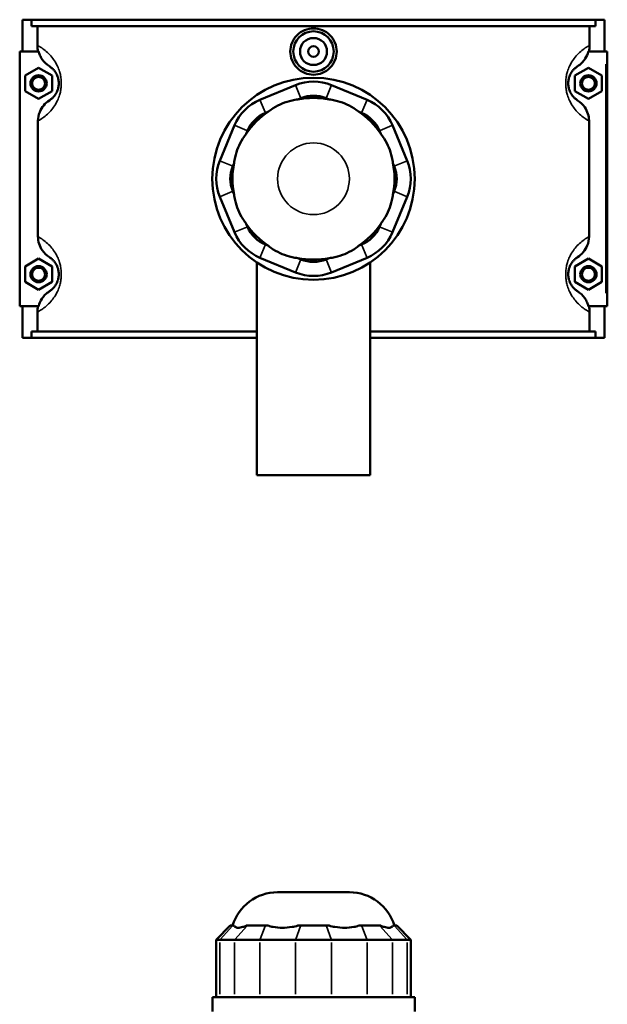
# Model space of a CAD drawing. Header units: inches. Extents: x -2.3 to 50, y -1.9 to 49.4.
# Tile 7 of 10: x 15 to 23.6, y 23.8 to 38.2. Entities that reach past the tile are written whole.
import ezdxf

# ---------------------------------------------------------------- set-up
doc = ezdxf.new("R2010")
doc.units = ezdxf.units.IN
doc.header["$MEASUREMENT"] = 0
doc.layers.add('Visible (ANSI)', color=7, linetype='Continuous', lineweight=50)
doc.layers.add('Visible Narrow (ANSI)', color=7, linetype='Continuous', lineweight=35)

msp = doc.modelspace()

# ---------------------------------------------------------------- linework, layer by layer
at = {"layer": 'Visible (ANSI)'}
for p, q in [((15.026, 38.1868), (15.026, 37.7218)), ((15.026, 38.1868), (15.1602, 38.1868)), ((15.1602, 38.1868), (23.3919, 38.1868)), ((15.1602, 38.0938), (15.1602, 38.1868)), ((23.3919, 38.1868), (23.3919, 38.0938)), ((23.3919, 38.1868), (23.526, 38.1868)), ((23.526, 38.1868), (23.526, 37.7218)), ((23.3919, 38.0938), (15.1602, 38.0938)), ((15.2444, 37.8107), (15.2444, 38.0938)), ((23.3076, 37.8107), (23.3076, 38.0938)), ((15.2636, 37.7218), (14.9867, 37.7218)), ((14.9867, 37.7218), (14.9867, 34.0018)), ((23.2885, 37.7218), (23.5457, 37.7218)), ((23.5457, 37.7218), (23.5654, 37.7218)), ((23.5654, 34.0018), (23.5654, 37.7218)), ((15.0654, 37.3704), (15.2623, 37.4841)), ((15.2623, 37.4841), (15.4591, 37.3704)), ((23.2898, 37.4841), (23.093, 37.3704)), ((23.4867, 37.3704), (23.2898, 37.4841)), ((15.0654, 37.1431), (15.0654, 37.3704)), ((15.4591, 37.3704), (15.4591, 37.1431)), ((23.093, 37.3704), (23.093, 37.1431)), ((23.4867, 37.1431), (23.4867, 37.3704)), ((15.2623, 37.0295), (15.0654, 37.1431)), ((15.4591, 37.1431), (15.2623, 37.0295)), ((19.0131, 37.23), (18.4945, 37.0151)), ((20.0576, 37.0151), (19.5389, 37.23)), ((23.093, 37.1431), (23.2898, 37.0295)), ((23.2898, 37.0295), (23.4867, 37.1431)), ((19.0476, 37.0212), (19.092, 37.0395)), ((19.4601, 37.0395), (19.5045, 37.0212)), ((18.5734, 36.8247), (18.6178, 36.8431)), ((19.9343, 36.8431), (19.9787, 36.8247)), ((15.253, 36.7075), (15.253, 35.0161)), ((23.2991, 35.0161), (23.2991, 36.7075)), ((18.1227, 36.6433), (17.9079, 36.1247)), ((18.2947, 36.5201), (18.3131, 36.5645)), ((20.239, 36.5645), (20.2574, 36.5201)), ((20.6442, 36.1247), (20.4294, 36.6433)), ((18.0983, 36.0458), (18.1167, 36.0902)), ((20.4354, 36.0902), (20.4538, 36.0458)), ((17.9079, 35.5989), (18.1227, 35.0803)), ((18.1167, 35.6334), (18.0983, 35.6778)), ((20.4294, 35.0803), (20.6442, 35.5989)), ((20.4538, 35.6778), (20.4354, 35.6334)), ((18.3131, 35.1591), (18.2947, 35.2035)), ((20.2574, 35.2035), (20.239, 35.1591)), ((18.6178, 34.8805), (18.5734, 34.8989)), ((19.9787, 34.8989), (19.9343, 34.8805)), ((15.0654, 34.5804), (15.2623, 34.6941)), ((15.2623, 34.6941), (15.4591, 34.5804)), ((18.4945, 34.7085), (19.0131, 34.4936)), ((19.092, 34.684), (19.0476, 34.7024)), ((19.5045, 34.7024), (19.4601, 34.684)), ((19.5389, 34.4936), (20.0576, 34.7085)), ((23.2898, 34.6941), (23.093, 34.5804)), ((23.4867, 34.5804), (23.2898, 34.6941)), ((15.0654, 34.3531), (15.0654, 34.5804)), ((15.4591, 34.5804), (15.4591, 34.3531)), ((18.4473, 34.6391), (18.4473, 31.5318)), ((20.1048, 34.6391), (20.1048, 31.5318)), ((23.093, 34.5804), (23.093, 34.3531)), ((23.4867, 34.3531), (23.4867, 34.5804)), ((15.2623, 34.2395), (15.0654, 34.3531)), ((15.4591, 34.3531), (15.2623, 34.2395)), ((23.093, 34.3531), (23.2898, 34.2395)), ((23.2898, 34.2395), (23.4867, 34.3531)), ((14.9867, 34.0018), (15.2636, 34.0018)), ((15.026, 34.0018), (15.026, 33.5368)), ((23.5457, 34.0018), (23.2885, 34.0018)), ((23.526, 34.0018), (23.526, 33.5368)), ((23.5654, 34.0018), (23.5457, 34.0018)), ((15.2444, 33.6298), (15.2444, 33.9129)), ((23.3076, 33.6298), (23.3076, 33.9129)), ((15.1602, 33.5368), (15.026, 33.5368)), ((18.4473, 33.6298), (15.1602, 33.6298)), ((15.1602, 33.5368), (15.1602, 33.6298)), ((15.1602, 33.5368), (18.4473, 33.5368)), ((23.3919, 33.6298), (20.1048, 33.6298)), ((20.1048, 33.5368), (23.3919, 33.5368)), ((23.3919, 33.6298), (23.3919, 33.5368)), ((23.526, 33.5368), (23.3919, 33.5368)), ((18.4473, 31.5318), (20.1048, 31.5318)), ((18.7519, 25.4342), (19.8002, 25.4342)), ((18.0617, 24.9463), (17.8556, 24.7402)), ((18.0617, 24.9463), (18.0983, 24.9463)), ((18.1167, 24.9463), (18.0983, 24.9463)), ((18.3131, 24.9463), (18.2947, 24.9463)), ((18.3131, 24.9463), (18.5734, 24.9463)), ((18.6178, 24.9463), (18.5734, 24.9463)), ((19.092, 24.9463), (19.0476, 24.9463)), ((19.092, 24.9463), (19.4601, 24.9463)), ((19.5045, 24.9463), (19.4601, 24.9463)), ((19.9787, 24.9463), (19.9343, 24.9463)), ((19.9787, 24.9463), (20.239, 24.9463)), ((20.2574, 24.9463), (20.239, 24.9463)), ((20.4538, 24.9463), (20.4354, 24.9463)), ((20.4538, 24.9463), (20.4904, 24.9463)), ((20.4904, 24.9463), (20.6965, 24.7402)), ((17.9079, 24.7402), (17.8556, 24.7402)), ((17.8556, 24.7402), (17.8556, 23.9008)), ((17.9079, 24.7402), (18.1227, 24.7402)), ((18.4945, 24.7402), (18.1227, 24.7402)), ((18.4945, 24.7402), (19.0131, 24.7402)), ((19.5389, 24.7402), (19.0131, 24.7402)), ((19.5389, 24.7402), (20.0576, 24.7402)), ((20.4294, 24.7402), (20.0576, 24.7402)), ((20.4294, 24.7402), (20.6442, 24.7402)), ((20.6965, 24.7402), (20.6442, 24.7402)), ((20.6965, 24.7402), (20.6965, 23.9008)), ((20.7531, 23.9008), (17.799, 23.9008)), ((17.799, 23.6917), (17.799, 23.9008)), ((20.7531, 23.6917), (20.7531, 23.9008))]:
    msp.add_line(p, q, dxfattribs=at)
for centre, radius in [((19.276, 37.7218), 0.2953), ((19.276, 37.7218), 0.1969), ((19.276, 37.7218), 0.0787), ((15.2623, 37.2568), 0.1181), ((15.2623, 37.2568), 0.0945), ((19.276, 35.8618), 1.4771), ((23.2898, 37.2568), 0.1181), ((23.2898, 37.2568), 0.0945), ((15.2623, 34.4668), 0.1181), ((15.2623, 34.4668), 0.0945), ((23.2898, 34.4668), 0.1181), ((23.2898, 34.4668), 0.0945)]:
    msp.add_circle(centre, radius, dxfattribs=at)
for centre, radius, start, end in [((19.276, 36.5952), 0.687, 67.5, 112.5), ((18.7574, 36.3804), 0.687, 112.5, 157.5), ((19.276, 35.8618), 1.1817, 78.85363, 101.14637), ((19.276, 36.5952), 0.4809, 67.5, 112.5), ((19.7947, 36.3804), 0.687, 22.5, 67.5), ((19.276, 35.8618), 1.1817, 123.85363, 146.14637), ((19.276, 35.8618), 1.1817, 33.85363, 56.14637), ((18.7574, 36.3804), 0.4809, 112.5, 157.5), ((19.7947, 36.3804), 0.4809, 22.5, 67.5), ((18.5426, 35.8618), 0.687, 157.5, 202.5), ((20.0095, 35.8618), 0.687, 337.5, 22.5), ((18.5426, 35.8618), 0.4809, 157.5, 202.5), ((19.276, 35.8618), 1.1817, 168.85363, 191.14637), ((19.276, 35.8618), 1.1817, 348.85363, 11.14637), ((20.0095, 35.8618), 0.4809, 337.5, 22.5), ((19.276, 35.8618), 1.1817, 213.85363, 236.14637), ((18.7574, 35.3432), 0.4809, 202.5, 247.5), ((19.276, 35.8618), 1.1817, 303.85363, 326.14637), ((19.7947, 35.3432), 0.4809, 292.5, 337.5), ((18.7574, 35.3432), 0.687, 202.5, 247.5), ((19.7947, 35.3432), 0.687, 292.5, 337.5), ((19.276, 35.8618), 1.1817, 258.85363, 281.14637), ((19.276, 35.1283), 0.4809, 247.5, 292.5), ((19.276, 35.1283), 0.687, 247.5, 292.5), ((18.7519, 24.7472), 0.687, 90, 163.15289), ((19.8002, 24.7472), 0.687, 16.84711, 90)]:
    msp.add_arc(centre, radius, start, end, dxfattribs=at)
for points, knots in [([(19.6158, 37.7218), (19.6158, 37.6792), (19.6072, 37.6337), (19.5724, 37.5503), (19.5462, 37.5122), (19.4858, 37.4522), (19.4477, 37.4262), (19.3641, 37.3918), (19.3186, 37.3833), (19.2335, 37.3833), (19.188, 37.3918), (19.1044, 37.4262), (19.0663, 37.4522), (19.0059, 37.5122), (18.9797, 37.5503), (18.9449, 37.6337), (18.9363, 37.6792), (18.9363, 37.7644), (18.9449, 37.8098), (18.9797, 37.8933), (19.0059, 37.9314), (19.0663, 37.9914), (19.1044, 38.0174), (19.188, 38.0518), (19.2335, 38.0603), (19.3186, 38.0603), (19.3641, 38.0518), (19.4477, 38.0174), (19.4858, 37.9914), (19.5462, 37.9314), (19.5724, 37.8933), (19.6072, 37.8098), (19.6158, 37.7644), (19.6158, 37.7218)], [0, 0, 0, 0, 0.3247547, 0.3247547, 0.6495095, 0.6495095, 0.9739947, 0.9739947, 1.29848, 1.29848, 1.6229653, 1.6229653, 1.9474506, 1.9474506, 2.2722053, 2.2722053, 2.59696, 2.59696, 2.9217148, 2.9217148, 3.2464695, 3.2464695, 3.5709548, 3.5709548, 3.8954401, 3.8954401, 4.2199253, 4.2199253, 4.5444106, 4.5444106, 4.8691653, 4.8691653, 5.1939201, 5.1939201, 5.1939201, 5.1939201]), ([(15.2636, 37.7218), (15.268, 37.7043), (15.2737, 37.6873), (15.2904, 37.648), (15.3023, 37.6264), (15.3442, 37.5661), (15.3799, 37.532), (15.4211, 37.5057)], [-0.69705085, -0.69705085, -0.69705085, -0.69705085, -0.55966229, -0.55966229, -0.37198583, -0.37198583, 0, 0, 0, 0]), ([(23.131, 37.5057), (23.1533, 37.52), (23.174, 37.5365), (23.2118, 37.574), (23.2288, 37.5949), (23.2638, 37.6496), (23.2792, 37.6848), (23.2885, 37.7218)], [-0.74775543, -0.74775543, -0.74775543, -0.74775543, -0.54648504, -0.54648504, -0.34237007, -0.34237007, -0.05129101, -0.05129101, -0.05129101, -0.05129101]), ([(15.4211, 37.5057), (15.4278, 37.5014), (15.4352, 37.4964), (15.4522, 37.4832), (15.462, 37.4748), (15.481, 37.4555), (15.4901, 37.4453), (15.5064, 37.4233), (15.5136, 37.4124), (15.5252, 37.3915), (15.5296, 37.3825), (15.5385, 37.3617), (15.5429, 37.3497), (15.5491, 37.3277), (15.5513, 37.3182), (15.5548, 37.2981), (15.5561, 37.2876), (15.5573, 37.2702), (15.5575, 37.2635), (15.5575, 37.2568), (15.5575, 37.2501), (15.5573, 37.2434), (15.5561, 37.226), (15.5548, 37.2155), (15.5513, 37.1954), (15.5491, 37.1859), (15.5429, 37.1639), (15.5385, 37.1519), (15.5296, 37.1311), (15.5252, 37.1221), (15.5136, 37.1012), (15.5064, 37.0903), (15.4901, 37.0683), (15.481, 37.0581), (15.462, 37.0388), (15.4522, 37.0304), (15.4352, 37.0172), (15.4278, 37.0122), (15.4211, 37.0079)], [0.996893, 0.996893, 0.996893, 0.996893, 1.4695156, 1.4695156, 2.0058343, 2.0058343, 2.456951, 2.456951, 2.8083802, 2.8083802, 3.0391119, 3.0391119, 3.2957948, 3.2957948, 3.4716858, 3.4716858, 3.6512888, 3.6512888, 3.761611, 3.761611, 3.761611, 3.8719331, 3.8719331, 4.0515362, 4.0515362, 4.2274272, 4.2274272, 4.4841101, 4.4841101, 4.7148417, 4.7148417, 5.0662709, 5.0662709, 5.5173876, 5.5173876, 6.0537063, 6.0537063, 6.526329, 6.526329, 6.526329, 6.526329]), ([(23.131, 37.0079), (23.1243, 37.0122), (23.1169, 37.0172), (23.0999, 37.0304), (23.0901, 37.0388), (23.0711, 37.0581), (23.062, 37.0683), (23.0457, 37.0903), (23.0384, 37.1012), (23.0269, 37.1221), (23.0224, 37.1311), (23.0136, 37.1519), (23.0092, 37.1639), (23.003, 37.1859), (23.0008, 37.1954), (22.9973, 37.2155), (22.996, 37.226), (22.9948, 37.2434), (22.9945, 37.2501), (22.9945, 37.2568), (22.9945, 37.2635), (22.9948, 37.2702), (22.996, 37.2876), (22.9973, 37.2981), (23.0008, 37.3182), (23.003, 37.3277), (23.0092, 37.3497), (23.0136, 37.3617), (23.0224, 37.3825), (23.0269, 37.3915), (23.0384, 37.4124), (23.0457, 37.4233), (23.062, 37.4453), (23.0711, 37.4555), (23.0901, 37.4748), (23.0999, 37.4832), (23.1169, 37.4964), (23.1243, 37.5014), (23.131, 37.5057)], [0.9968918, 0.9968918, 0.9968918, 0.9968918, 1.4695149, 1.4695149, 2.0058335, 2.0058335, 2.4569501, 2.4569501, 2.8083792, 2.8083792, 3.0391107, 3.0391107, 3.2957936, 3.2957936, 3.4716845, 3.4716845, 3.6512876, 3.6512876, 3.7616097, 3.7616097, 3.7616097, 3.8719319, 3.8719319, 4.0515349, 4.0515349, 4.2274259, 4.2274259, 4.4841088, 4.4841088, 4.7148403, 4.7148403, 5.0662694, 5.0662694, 5.517386, 5.517386, 6.0537046, 6.0537046, 6.5263277, 6.5263277, 6.5263277, 6.5263277]), ([(15.4211, 37.0079), (15.3894, 36.9877), (15.361, 36.9628), (15.3122, 36.9049), (15.2924, 36.872), (15.2617, 36.7955), (15.253, 36.7517), (15.253, 36.7075)], [-0.91345605, -0.91345605, -0.91345605, -0.91345605, -0.62787555, -0.62787555, -0.33730044, -0.33730044, 0, 0, 0, 0]), ([(19.0476, 37.0212), (19.0198, 37.018), (18.9911, 37.0133), (18.9132, 36.9958), (18.8641, 36.9798), (18.8205, 36.9617), (18.7768, 36.9436), (18.7308, 36.9202), (18.6633, 36.8775), (18.6396, 36.8605), (18.6178, 36.8431)], [-0.5693984, -0.5693984, -0.5693984, -0.5693984, -0.3600644, -0.3600644, 0, 0, 0, 0.3600644, 0.3600644, 0.5693984, 0.5693984, 0.5693984, 0.5693984]), ([(19.9343, 36.8431), (19.9125, 36.8605), (19.8888, 36.8775), (19.8213, 36.9202), (19.7753, 36.9436), (19.7316, 36.9617), (19.688, 36.9798), (19.6389, 36.9958), (19.561, 37.0133), (19.5323, 37.018), (19.5045, 37.0212)], [-0.5693984, -0.5693984, -0.5693984, -0.5693984, -0.3600644, -0.3600644, 0, 0, 0, 0.3600644, 0.3600644, 0.5693984, 0.5693984, 0.5693984, 0.5693984]), ([(23.2991, 36.7075), (23.2991, 36.7431), (23.2935, 36.7786), (23.2718, 36.8463), (23.2559, 36.8783), (23.2079, 36.9475), (23.1722, 36.9816), (23.131, 37.0079)], [-0.91442288, -0.91442288, -0.91442288, -0.91442288, -0.64238961, -0.64238961, -0.37198583, -0.37198583, 0, 0, 0, 0]), ([(18.2947, 36.5201), (18.2773, 36.4982), (18.2603, 36.4745), (18.2176, 36.407), (18.1942, 36.361), (18.1762, 36.3174), (18.1581, 36.2737), (18.1421, 36.2247), (18.1246, 36.1467), (18.1198, 36.118), (18.1167, 36.0902)], [-0.5693984, -0.5693984, -0.5693984, -0.5693984, -0.3600644, -0.3600644, 0, 0, 0, 0.3600644, 0.3600644, 0.5693984, 0.5693984, 0.5693984, 0.5693984]), ([(20.4354, 36.0902), (20.4323, 36.118), (20.4275, 36.1467), (20.41, 36.2247), (20.394, 36.2737), (20.3759, 36.3174), (20.3578, 36.361), (20.3345, 36.407), (20.2917, 36.4745), (20.2748, 36.4982), (20.2574, 36.5201)], [-0.5693984, -0.5693984, -0.5693984, -0.5693984, -0.3600644, -0.3600644, 0, 0, 0, 0.3600644, 0.3600644, 0.5693984, 0.5693984, 0.5693984, 0.5693984]), ([(18.1167, 35.6334), (18.1198, 35.6056), (18.1246, 35.5768), (18.1421, 35.4989), (18.1581, 35.4499), (18.1762, 35.4062), (18.1942, 35.3626), (18.2176, 35.3166), (18.2603, 35.2491), (18.2773, 35.2254), (18.2947, 35.2035)], [-0.5693984, -0.5693984, -0.5693984, -0.5693984, -0.3600644, -0.3600644, 0, 0, 0, 0.3600644, 0.3600644, 0.5693984, 0.5693984, 0.5693984, 0.5693984]), ([(20.2574, 35.2035), (20.2748, 35.2254), (20.2917, 35.2491), (20.3345, 35.3166), (20.3578, 35.3626), (20.3759, 35.4062), (20.394, 35.4499), (20.41, 35.4989), (20.4275, 35.5768), (20.4323, 35.6056), (20.4354, 35.6334)], [-0.5693984, -0.5693984, -0.5693984, -0.5693984, -0.3600644, -0.3600644, 0, 0, 0, 0.3600644, 0.3600644, 0.5693984, 0.5693984, 0.5693984, 0.5693984]), ([(15.253, 35.0161), (15.253, 34.9804), (15.2586, 34.945), (15.2803, 34.8773), (15.2961, 34.8453), (15.3442, 34.7761), (15.3799, 34.742), (15.4211, 34.7157)], [-0.91442288, -0.91442288, -0.91442288, -0.91442288, -0.64238961, -0.64238961, -0.37198583, -0.37198583, 0, 0, 0, 0]), ([(23.131, 34.7157), (23.1627, 34.7359), (23.1911, 34.7608), (23.2398, 34.8187), (23.2597, 34.8515), (23.2904, 34.928), (23.2991, 34.9718), (23.2991, 35.0161)], [-0.91345605, -0.91345605, -0.91345605, -0.91345605, -0.62787555, -0.62787555, -0.33730044, -0.33730044, 0, 0, 0, 0]), ([(18.6178, 34.8805), (18.6396, 34.863), (18.6633, 34.8461), (18.7308, 34.8034), (18.7768, 34.78), (18.8205, 34.7619), (18.8641, 34.7438), (18.9132, 34.7278), (18.9911, 34.7103), (19.0198, 34.7056), (19.0476, 34.7024)], [-0.5693984, -0.5693984, -0.5693984, -0.5693984, -0.3600644, -0.3600644, 0, 0, 0, 0.3600644, 0.3600644, 0.5693984, 0.5693984, 0.5693984, 0.5693984]), ([(19.5045, 34.7024), (19.5323, 34.7056), (19.561, 34.7103), (19.6389, 34.7278), (19.688, 34.7438), (19.7316, 34.7619), (19.7753, 34.78), (19.8213, 34.8034), (19.8888, 34.8461), (19.9125, 34.863), (19.9343, 34.8805)], [-0.5693984, -0.5693984, -0.5693984, -0.5693984, -0.3600644, -0.3600644, 0, 0, 0, 0.3600644, 0.3600644, 0.5693984, 0.5693984, 0.5693984, 0.5693984]), ([(15.4211, 34.7157), (15.4278, 34.7114), (15.4352, 34.7064), (15.4522, 34.6932), (15.462, 34.6848), (15.481, 34.6655), (15.4901, 34.6553), (15.5064, 34.6333), (15.5136, 34.6224), (15.5252, 34.6015), (15.5296, 34.5925), (15.5385, 34.5717), (15.5429, 34.5597), (15.5491, 34.5377), (15.5513, 34.5282), (15.5548, 34.5081), (15.5561, 34.4976), (15.5573, 34.4802), (15.5575, 34.4735), (15.5575, 34.4668), (15.5575, 34.4601), (15.5573, 34.4534), (15.5561, 34.436), (15.5548, 34.4255), (15.5513, 34.4054), (15.5491, 34.3959), (15.5429, 34.3739), (15.5385, 34.3619), (15.5296, 34.3411), (15.5252, 34.3321), (15.5136, 34.3112), (15.5064, 34.3003), (15.4901, 34.2783), (15.481, 34.2681), (15.462, 34.2488), (15.4522, 34.2404), (15.4352, 34.2272), (15.4278, 34.2222), (15.4211, 34.2179)], [0.996893, 0.996893, 0.996893, 0.996893, 1.4695159, 1.4695159, 2.0058345, 2.0058345, 2.4569512, 2.4569512, 2.8083803, 2.8083803, 3.0391119, 3.0391119, 3.2957948, 3.2957948, 3.4716858, 3.4716858, 3.6512888, 3.6512888, 3.761611, 3.761611, 3.761611, 3.8719331, 3.8719331, 4.0515362, 4.0515362, 4.2274272, 4.2274272, 4.48411, 4.48411, 4.7148416, 4.7148416, 5.0662707, 5.0662707, 5.5173874, 5.5173874, 6.053706, 6.053706, 6.526329, 6.526329, 6.526329, 6.526329]), ([(23.131, 34.2179), (23.1243, 34.2222), (23.1169, 34.2272), (23.0999, 34.2404), (23.0901, 34.2488), (23.0711, 34.2681), (23.062, 34.2783), (23.0457, 34.3003), (23.0384, 34.3112), (23.0269, 34.3321), (23.0224, 34.3411), (23.0136, 34.3619), (23.0092, 34.3739), (23.003, 34.3959), (23.0008, 34.4054), (22.9973, 34.4255), (22.996, 34.436), (22.9948, 34.4534), (22.9945, 34.4601), (22.9945, 34.4668), (22.9945, 34.4735), (22.9948, 34.4802), (22.996, 34.4976), (22.9973, 34.5081), (23.0008, 34.5282), (23.003, 34.5377), (23.0092, 34.5597), (23.0136, 34.5717), (23.0224, 34.5925), (23.0269, 34.6015), (23.0384, 34.6224), (23.0457, 34.6333), (23.062, 34.6553), (23.0711, 34.6655), (23.0901, 34.6848), (23.0999, 34.6932), (23.1169, 34.7064), (23.1243, 34.7114), (23.131, 34.7157)], [0.9963729, 0.9963729, 0.9963729, 0.9963729, 1.4690015, 1.4690015, 2.0053189, 2.0053189, 2.4564348, 2.4564348, 2.8078625, 2.8078625, 3.0385926, 3.0385926, 3.2952752, 3.2952752, 3.4711658, 3.4711658, 3.6507687, 3.6507687, 3.7610909, 3.7610909, 3.7610909, 3.8714131, 3.8714131, 4.051016, 4.051016, 4.2269066, 4.2269066, 4.4835892, 4.4835892, 4.7143193, 4.7143193, 5.065747, 5.065747, 5.5168629, 5.5168629, 6.0531803, 6.0531803, 6.5258089, 6.5258089, 6.5258089, 6.5258089]), ([(15.4211, 34.2179), (15.3988, 34.2036), (15.378, 34.1871), (15.3402, 34.1496), (15.3233, 34.1287), (15.2882, 34.074), (15.2729, 34.0387), (15.2636, 34.0018)], [-0.74775543, -0.74775543, -0.74775543, -0.74775543, -0.54648504, -0.54648504, -0.34237007, -0.34237007, -0.05129101, -0.05129101, -0.05129101, -0.05129101]), ([(23.2885, 34.0018), (23.2841, 34.0192), (23.2784, 34.0363), (23.2617, 34.0756), (23.2498, 34.0972), (23.2079, 34.1575), (23.1722, 34.1916), (23.131, 34.2179)], [-0.69705085, -0.69705085, -0.69705085, -0.69705085, -0.55966229, -0.55966229, -0.37198583, -0.37198583, 0, 0, 0, 0]), ([(18.1167, 24.9463), (18.1198, 24.9386), (18.1246, 24.932), (18.1421, 24.9183), (18.1581, 24.9144), (18.1762, 24.9144), (18.1942, 24.9144), (18.2176, 24.9183), (18.2603, 24.932), (18.2773, 24.9386), (18.2947, 24.9463)], [-0.5693984, -0.5693984, -0.5693984, -0.5693984, -0.3600644, -0.3600644, 0, 0, 0, 0.3600644, 0.3600644, 0.5693984, 0.5693984, 0.5693984, 0.5693984]), ([(18.6178, 24.9463), (18.6396, 24.9386), (18.6633, 24.932), (18.7308, 24.9183), (18.7768, 24.9144), (18.8205, 24.9144), (18.8641, 24.9144), (18.9132, 24.9183), (18.9911, 24.932), (19.0198, 24.9386), (19.0476, 24.9463)], [-0.5693984, -0.5693984, -0.5693984, -0.5693984, -0.3600644, -0.3600644, 0, 0, 0, 0.3600644, 0.3600644, 0.5693984, 0.5693984, 0.5693984, 0.5693984]), ([(19.5045, 24.9463), (19.5323, 24.9386), (19.561, 24.932), (19.6389, 24.9183), (19.688, 24.9144), (19.7316, 24.9144), (19.7753, 24.9144), (19.8213, 24.9183), (19.8888, 24.932), (19.9125, 24.9386), (19.9343, 24.9463)], [-0.5693984, -0.5693984, -0.5693984, -0.5693984, -0.3600644, -0.3600644, 0, 0, 0, 0.3600644, 0.3600644, 0.5693984, 0.5693984, 0.5693984, 0.5693984]), ([(20.2574, 24.9463), (20.2748, 24.9386), (20.2917, 24.932), (20.3345, 24.9183), (20.3578, 24.9144), (20.3759, 24.9144), (20.394, 24.9144), (20.41, 24.9183), (20.4275, 24.932), (20.4323, 24.9386), (20.4354, 24.9463)], [-0.5693984, -0.5693984, -0.5693984, -0.5693984, -0.3600644, -0.3600644, 0, 0, 0, 0.3600644, 0.3600644, 0.5693984, 0.5693984, 0.5693984, 0.5693984])]:
    msp.add_open_spline(points, degree=3, knots=knots, dxfattribs=at)
for points in [[(15.2562, 37.7218), (15.2484, 37.7508), (15.2444, 37.7807), (15.2444, 37.8107)], [(23.3076, 37.8107), (23.3076, 37.7806), (23.3037, 37.7507), (23.2959, 37.7218)], [(15.2444, 33.9129), (15.2444, 33.943), (15.2484, 33.9728), (15.2562, 34.0018)], [(23.2959, 34.0018), (23.3037, 33.9728), (23.3076, 33.9429), (23.3076, 33.9129)]]:
    msp.add_open_spline(points, degree=3, dxfattribs=at)
at = {"layer": 'Visible Narrow (ANSI)'}
for p, q in [((23.5457, 37.5358), (23.5457, 34.1878)), ((19.0881, 37.0491), (19.0171, 37.2204)), ((19.464, 37.0491), (19.535, 37.2204)), ((18.4984, 37.0056), (18.5694, 36.8342)), ((19.9826, 36.8342), (20.0536, 37.0056)), ((18.3036, 36.5684), (18.1322, 36.6394)), ((20.2485, 36.5684), (20.4199, 36.6394)), ((18.0888, 36.0498), (17.9174, 36.1208)), ((20.4633, 36.0498), (20.6347, 36.1208)), ((18.0888, 35.6738), (17.9174, 35.6028)), ((20.4633, 35.6738), (20.6347, 35.6028)), ((18.3036, 35.1552), (18.1322, 35.0842)), ((20.2485, 35.1552), (20.4199, 35.0842)), ((18.5694, 34.8893), (18.4984, 34.718)), ((19.9826, 34.8893), (20.0536, 34.718)), ((19.0881, 34.6745), (19.0171, 34.5031)), ((19.464, 34.6745), (19.535, 34.5031)), ((18.0888, 24.936), (17.9174, 24.7505)), ((18.3036, 24.936), (18.1322, 24.7505)), ((18.5694, 24.936), (18.4984, 24.7505)), ((19.0881, 24.936), (19.0171, 24.7505)), ((19.464, 24.936), (19.535, 24.7505)), ((19.9826, 24.936), (20.0536, 24.7505)), ((20.2485, 24.936), (20.4199, 24.7505)), ((20.4633, 24.936), (20.6347, 24.7505)), ((17.9079, 23.9428), (17.9079, 24.6983)), ((18.1227, 24.6983), (18.1227, 23.9428)), ((18.4945, 23.9428), (18.4945, 24.6983)), ((19.0131, 24.6983), (19.0131, 23.9428)), ((19.5389, 23.9428), (19.5389, 24.6983)), ((20.0576, 24.6983), (20.0576, 23.9428)), ((20.4294, 23.9428), (20.4294, 24.6983)), ((20.6442, 24.6983), (20.6442, 23.9428))]:
    msp.add_line(p, q, dxfattribs=at)
msp.add_circle((19.276, 35.8618), 0.5241, dxfattribs=at)
for points, knots in [([(15.253, 36.7075), (15.2558, 36.709), (15.2585, 36.7105), (15.2801, 36.7226), (15.3011, 36.7355), (15.3456, 36.7671), (15.3687, 36.7852), (15.4136, 36.8269), (15.435, 36.8491), (15.4736, 36.8967), (15.4906, 36.9202), (15.5179, 36.9654), (15.5284, 36.9848), (15.5493, 37.0298), (15.5596, 37.0557), (15.5742, 37.1035), (15.5794, 37.124), (15.5878, 37.1674), (15.5909, 37.1902), (15.5937, 37.2278), (15.5942, 37.2423), (15.5942, 37.2568), (15.5942, 37.2713), (15.5937, 37.2857), (15.5909, 37.3234), (15.5878, 37.3462), (15.5794, 37.3896), (15.5742, 37.4101), (15.5596, 37.4579), (15.5493, 37.4838), (15.5284, 37.5288), (15.5179, 37.5482), (15.4906, 37.5933), (15.4736, 37.6169), (15.435, 37.6645), (15.4136, 37.6867), (15.3687, 37.7284), (15.3456, 37.7465), (15.3011, 37.7781), (15.2801, 37.791), (15.2555, 37.8048), (15.2499, 37.8079), (15.2444, 37.8107)], [-6.72351, -6.72351, -6.72351, -6.72351, -6.6351881, -6.6351881, -6.0537063, -6.0537063, -5.5173876, -5.5173876, -5.0662709, -5.0662709, -4.7148417, -4.7148417, -4.4841101, -4.4841101, -4.2274272, -4.2274272, -4.0515362, -4.0515362, -3.8719331, -3.8719331, -3.761611, -3.761611, -3.761611, -3.6512888, -3.6512888, -3.4716858, -3.4716858, -3.2957948, -3.2957948, -3.0391119, -3.0391119, -2.8083802, -2.8083802, -2.456951, -2.456951, -2.0058343, -2.0058343, -1.4695156, -1.4695156, -0.8880339, -0.8880339, -0.7051461, -0.7051461, -0.7051461, -0.7051461]), ([(23.3076, 37.8107), (23.3022, 37.8079), (23.2966, 37.8048), (23.272, 37.791), (23.251, 37.7781), (23.2065, 37.7465), (23.1834, 37.7284), (23.1385, 37.6867), (23.117, 37.6645), (23.0785, 37.6169), (23.0614, 37.5933), (23.0342, 37.5482), (23.0237, 37.5288), (23.0028, 37.4838), (22.9925, 37.4579), (22.9779, 37.4101), (22.9727, 37.3896), (22.9643, 37.3462), (22.9612, 37.3234), (22.9584, 37.2857), (22.9579, 37.2713), (22.9579, 37.2568), (22.9579, 37.2423), (22.9584, 37.2278), (22.9612, 37.1902), (22.9643, 37.1674), (22.9727, 37.124), (22.9779, 37.1035), (22.9925, 37.0557), (23.0028, 37.0298), (23.0237, 36.9848), (23.0342, 36.9654), (23.0614, 36.9202), (23.0785, 36.8967), (23.117, 36.8491), (23.1385, 36.8269), (23.1834, 36.7852), (23.2065, 36.7671), (23.251, 36.7355), (23.272, 36.7226), (23.2935, 36.7105), (23.2963, 36.709), (23.2991, 36.7075)], [-6.8180746, -6.8180746, -6.8180746, -6.8180746, -6.6351878, -6.6351878, -6.0537046, -6.0537046, -5.517386, -5.517386, -5.0662694, -5.0662694, -4.7148403, -4.7148403, -4.4841088, -4.4841088, -4.2274259, -4.2274259, -4.0515349, -4.0515349, -3.8719319, -3.8719319, -3.7616097, -3.7616097, -3.7616097, -3.6512876, -3.6512876, -3.4716845, -3.4716845, -3.2957936, -3.2957936, -3.0391107, -3.0391107, -2.8083792, -2.8083792, -2.4569501, -2.4569501, -2.0058335, -2.0058335, -1.4695149, -1.4695149, -0.8880317, -0.8880317, -0.7997107, -0.7997107, -0.7997107, -0.7997107]), ([(15.2444, 33.9129), (15.2499, 33.9157), (15.2555, 33.9188), (15.2801, 33.9326), (15.3011, 33.9455), (15.3456, 33.9771), (15.3687, 33.9952), (15.4136, 34.0369), (15.435, 34.0591), (15.4736, 34.1067), (15.4906, 34.1302), (15.5179, 34.1754), (15.5284, 34.1948), (15.5493, 34.2398), (15.5596, 34.2657), (15.5742, 34.3135), (15.5794, 34.334), (15.5878, 34.3774), (15.5909, 34.4002), (15.5937, 34.4378), (15.5942, 34.4523), (15.5942, 34.4668), (15.5942, 34.4813), (15.5937, 34.4957), (15.5909, 34.5334), (15.5878, 34.5562), (15.5794, 34.5996), (15.5742, 34.6201), (15.5596, 34.6679), (15.5493, 34.6938), (15.5284, 34.7388), (15.5179, 34.7582), (15.4906, 34.8033), (15.4736, 34.8269), (15.435, 34.8745), (15.4136, 34.8967), (15.3687, 34.9384), (15.3456, 34.9565), (15.3011, 34.9881), (15.2801, 35.001), (15.2585, 35.0131), (15.2558, 35.0146), (15.253, 35.0161)], [-6.8180758, -6.8180758, -6.8180758, -6.8180758, -6.6351887, -6.6351887, -6.053706, -6.053706, -5.5173874, -5.5173874, -5.0662707, -5.0662707, -4.7148416, -4.7148416, -4.48411, -4.48411, -4.2274272, -4.2274272, -4.0515362, -4.0515362, -3.8719331, -3.8719331, -3.761611, -3.761611, -3.761611, -3.6512888, -3.6512888, -3.4716858, -3.4716858, -3.2957948, -3.2957948, -3.0391119, -3.0391119, -2.8083803, -2.8083803, -2.4569512, -2.4569512, -2.0058345, -2.0058345, -1.4695159, -1.4695159, -0.8880333, -0.8880333, -0.799712, -0.799712, -0.799712, -0.799712]), ([(23.2991, 35.0161), (23.2963, 35.0146), (23.2935, 35.0131), (23.272, 35.001), (23.251, 34.9881), (23.2065, 34.9565), (23.1834, 34.9384), (23.1385, 34.8967), (23.117, 34.8745), (23.0785, 34.8269), (23.0614, 34.8033), (23.0342, 34.7582), (23.0237, 34.7388), (23.0028, 34.6938), (22.9925, 34.6679), (22.9779, 34.6201), (22.9727, 34.5996), (22.9643, 34.5562), (22.9612, 34.5334), (22.9584, 34.4957), (22.9579, 34.4813), (22.9579, 34.4668), (22.9579, 34.4523), (22.9584, 34.4378), (22.9612, 34.4002), (22.9643, 34.3774), (22.9727, 34.334), (22.9779, 34.3135), (22.9925, 34.2657), (23.0028, 34.2398), (23.0237, 34.1948), (23.0342, 34.1754), (23.0614, 34.1302), (23.0785, 34.1067), (23.117, 34.0591), (23.1385, 34.0369), (23.1834, 33.9952), (23.2065, 33.9771), (23.251, 33.9455), (23.272, 33.9326), (23.2966, 33.9188), (23.3022, 33.9157), (23.3076, 33.9129)], [-6.7229899, -6.7229899, -6.7229899, -6.7229899, -6.6346803, -6.6346803, -6.0531803, -6.0531803, -5.5168629, -5.5168629, -5.065747, -5.065747, -4.7143193, -4.7143193, -4.4835892, -4.4835892, -4.2269066, -4.2269066, -4.051016, -4.051016, -3.8714131, -3.8714131, -3.7610909, -3.7610909, -3.7610909, -3.6507687, -3.6507687, -3.4711658, -3.4711658, -3.2952752, -3.2952752, -3.0385926, -3.0385926, -2.8078625, -2.8078625, -2.4564348, -2.4564348, -2.0053189, -2.0053189, -1.4690015, -1.4690015, -0.8875015, -0.8875015, -0.7046261, -0.7046261, -0.7046261, -0.7046261])]:
    msp.add_open_spline(points, degree=3, knots=knots, dxfattribs=at)

doc.saveas('drawing.dxf')
